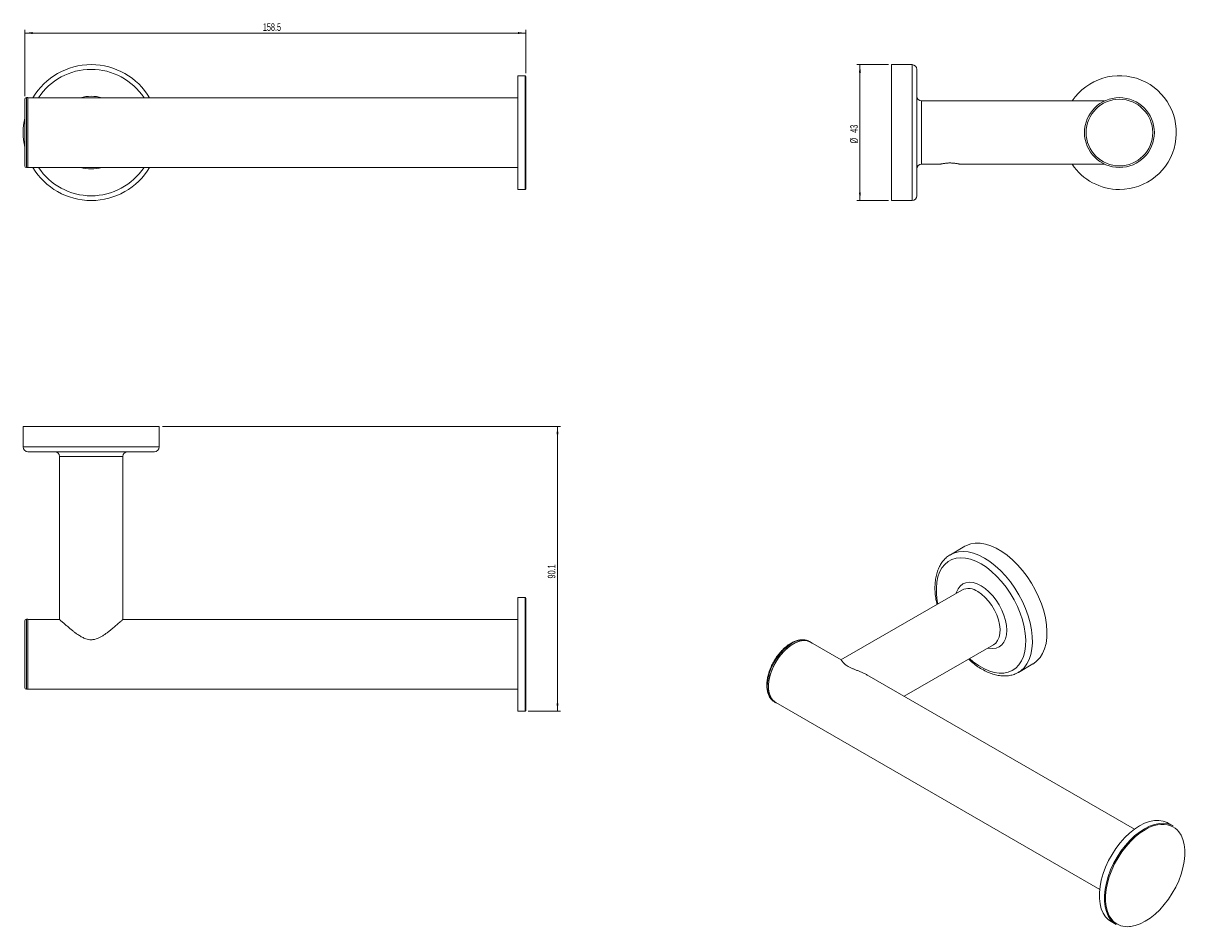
# Model space of a CAD drawing. Header units: millimetres. Extents: x -148 to 219, y 28 to 314.
import ezdxf

# ---------------------------------------------------------------- set-up
doc = ezdxf.new("R2010")
doc.units = ezdxf.units.MM
doc.styles.add('SLDTEXTSTYLE0', font='TXT', dxfattribs={"width": 0.605})
doc.dimstyles.new('SLDDIMSTYLE0', dxfattribs={"dimtxt": 2.311487, "dimasz": 2.5, "dimexe": 0, "dimexo": 0.0625, "dimgap": 0.577872, "dimtad": 2, "dimdec": 1, "dimrnd": 1e-09, "dimzin": 12, "dimdsep": 46, "dimtxsty": 'SLDTEXTSTYLE0', "dimsah": 1, "dimcen": 0.09, "dimadec": 0, "dimazin": 0, "dimtfac": 1, "dimtdec": 1, "dimtofl": 0, "dimtmove": 0, "dimatfit": 3, "dimfxl": 1, "dimtolj": 1, "dimtzin": 12, "dimarcsym": 0})
doc.dimstyles.new('SLDDIMSTYLE1', dxfattribs={"dimtxt": 2.311487, "dimasz": 2.5, "dimexe": 0, "dimexo": 0.0625, "dimgap": 0.577872, "dimtad": 2, "dimrnd": 1e-09, "dimzin": 12, "dimdsep": 46, "dimtxsty": 'SLDTEXTSTYLE0', "dimsah": 1, "dimcen": 0.09, "dimadec": 0, "dimazin": 0, "dimtfac": 1, "dimtofl": 0, "dimtmove": 0, "dimatfit": 3, "dimfxl": 1, "dimtolj": 1, "dimtzin": 12, "dimarcsym": 0})

# ---------------------------------------------------------------- blocks, each defined once
blk = doc.blocks.new('*D1')
at = {"color": 7, "linetype": 'Continuous', "lineweight": 0}
for p, q in [((-147.7, 290.85), (-147.7, 311.8)), ((-147.7, 310.8), (10.8, 310.8)), ((10.8, 298.05), (10.8, 311.8))]:
    blk.add_line(p, q, dxfattribs=at)
for points in [[(-147.7, 310.8), (-145.2, 310.49), (-145.2, 311.11)], [(10.8, 310.8), (8.3, 311.11), (8.3, 310.49)]]:
    blk.add_solid(points, dxfattribs=at)
at = {"color": 7, "linetype": 'Continuous', "lineweight": 0, "insert": (-72.41, 313.87), "char_height": 2.381, "attachment_point": 1, "style": 'SLDTEXTSTYLE0'}
blk.add_mtext('158.5', dxfattribs=at)
blk = doc.blocks.new('*D2')
at = {"color": 7, "linetype": 'Continuous', "lineweight": 0}
for p, q in [((125.46, 300.8), (115.46, 300.8)), ((116.46, 257.8), (116.46, 300.8)), ((125.46, 257.8), (115.46, 257.8))]:
    blk.add_line(p, q, dxfattribs=at)
for points in [[(116.46, 300.8), (116.15, 298.3), (116.77, 298.3)], [(116.46, 257.8), (116.77, 260.3), (116.15, 260.3)]]:
    blk.add_solid(points, dxfattribs=at)
at = {"color": 7, "linetype": 'Continuous', "lineweight": 0, "char_height": 2.381, "attachment_point": 1, "rotation": 90, "style": 'SLDTEXTSTYLE0'}
for s, insert in [('43', (113.39, 279.22)), ('%%c', (113.39, 275.85))]:
    blk.add_mtext(s, dxfattribs=dict(at, insert=insert))
blk = doc.blocks.new('*D3')
at = {"color": 7, "linetype": 'Continuous', "lineweight": 0}
for p, q in [((-104.2, 186.32), (21.8, 186.32)), ((20.8, 96.24), (20.8, 186.32)), ((11.55, 96.24), (21.8, 96.24))]:
    blk.add_line(p, q, dxfattribs=at)
for points in [[(20.8, 186.32), (20.49, 183.82), (21.11, 183.82)], [(20.8, 96.24), (21.11, 98.74), (20.49, 98.74)]]:
    blk.add_solid(points, dxfattribs=at)
at = {"color": 7, "linetype": 'Continuous', "lineweight": 0, "insert": (17.73, 138.2), "char_height": 2.381, "attachment_point": 1, "rotation": 90, "style": 'SLDTEXTSTYLE0'}
blk.add_mtext('90.1', dxfattribs=at)

msp = doc.modelspace()

# ---------------------------------------------------------------- linework, layer by layer
at = {"color": 7, "linetype": 'Continuous', "lineweight": 15}
for p, q in [((132.959, 300.799), (126.459, 300.799)), ((126.459, 257.799), (126.459, 300.799)), ((134.459, 299.299), (134.459, 259.299)), ((10.548, 297.299), (8.298, 297.299)), ((8.298, 261.299), (8.298, 297.299)), ((10.798, 297.049), (10.798, 261.549)), ((-146.702, 290.349), (-147.202, 290.349)), ((-146.702, 290.349), (-146.702, 268.249)), ((8.298, 290.299), (-146.702, 290.299)), ((-147.702, 268.749), (-147.702, 289.849)), ((193.84, 289.299), (135.959, 289.299)), ((-147.202, 268.249), (-146.702, 268.249)), ((-146.702, 268.299), (8.298, 268.299)), ((135.959, 269.299), (141.834, 269.299)), ((148.084, 269.299), (193.84, 269.299)), ((8.298, 261.299), (10.548, 261.299)), ((126.459, 257.799), (132.959, 257.799)), ((-148.202, 186.32), (-148.202, 179.82)), ((-148.202, 186.32), (-105.202, 186.32)), ((-105.202, 179.82), (-105.202, 186.32)), ((-126.702, 178.32), (-146.702, 178.32)), ((-136.702, 176.82), (-136.702, 125.237)), ((-106.702, 178.32), (-126.702, 178.32)), ((-116.702, 125.237), (-116.702, 176.82)), ((149.686, 148.393), (145.09, 145.739)), ((148.718, 134.555), (110.465, 112.472)), ((10.548, 132.237), (8.298, 132.237)), ((8.298, 96.237), (8.298, 132.237)), ((10.798, 131.987), (10.798, 114.237)), ((-146.702, 125.287), (-147.202, 125.287)), ((-146.702, 125.287), (-146.702, 103.187)), ((-136.702, 125.237), (-146.702, 125.237)), ((8.298, 125.237), (-116.702, 125.237)), ((-147.702, 114.237), (-147.702, 124.787)), ((100.847, 118.082), (100.494, 118.286)), ((110.521, 112.44), (100.822, 118.039)), ((-147.702, 103.687), (-147.702, 114.237)), ((10.798, 114.237), (10.798, 96.487)), ((130.467, 100.926), (158.717, 117.234)), ((166.588, 108.499), (171.184, 111.153)), ((203.299, 58.88), (119.408, 107.31)), ((166.741, 108.59), (166.588, 108.499)), ((-147.202, 103.187), (-146.702, 103.187)), ((-146.702, 103.237), (8.298, 103.237)), ((89.02, 99.432), (89.445, 99.147)), ((8.298, 96.237), (10.548, 96.237)), ((89.445, 99.147), (89.798, 98.943)), ((89.823, 98.986), (192.3, 39.827)), ((215.515, 59.911), (213.924, 60.83)), ((195.925, 29.652), (197.516, 28.733))]:
    msp.add_line(p, q, dxfattribs=at)
at = {"color": 8, "linetype": 'Continuous', "lineweight": 15}
for p, q in [((132.959, 257.799), (132.959, 300.799)), ((10.548, 261.299), (10.548, 297.299)), ((-147.202, 290.349), (-147.202, 268.249)), ((135.959, 289.299), (135.959, 269.299)), ((-148.202, 179.82), (-126.702, 179.82)), ((-126.702, 176.82), (-136.702, 176.82)), ((-126.702, 179.82), (-105.202, 179.82)), ((-116.702, 176.82), (-126.702, 176.82)), ((10.548, 114.237), (10.548, 132.237)), ((-147.202, 125.287), (-147.202, 114.237)), ((-147.202, 114.237), (-147.202, 103.187)), ((10.548, 96.237), (10.548, 114.237))]:
    msp.add_line(p, q, dxfattribs=at)
at = {"color": 7, "linetype": 'Continuous', "lineweight": 15, "flags": 128}
for points in [[(149.686, 148.393), (150.155, 148.641), (151.499, 149.134), (152.959, 149.375), (154.517, 149.36), (156.152, 149.09), (157.843, 148.568), (159.567, 147.801), (161.303, 146.799), (163.027, 145.575), (164.718, 144.145), (166.353, 142.527), (167.911, 140.744), (169.371, 138.817), (170.715, 136.772), (171.924, 134.636), (172.984, 132.437), (173.881, 130.203), (174.602, 127.964), (175.138, 125.748), (175.483, 123.584), (175.632, 121.501), (175.582, 119.526), (175.335, 117.685), (174.894, 116.001), (174.264, 114.497), (173.454, 113.191), (172.474, 112.102), (171.337, 111.244), (171.184, 111.153)], [(101.347, 117.736), (100.504, 118.257), (99.499, 118.549), (98.385, 118.581), (97.193, 118.352), (95.951, 117.869), (94.694, 117.143), (93.453, 116.194), (92.26, 115.045), (91.147, 113.728), (90.141, 112.275), (89.27, 110.725), (88.556, 109.117), (88.017, 107.494), (87.667, 105.898), (87.516, 104.369), (87.566, 102.947), (87.818, 101.67), (88.264, 100.569), (88.892, 99.675), (89.688, 99.009), (90.348, 98.683)], [(89.823, 98.986), (89.501, 99.195), (88.749, 99.917), (88.167, 100.861), (87.771, 102.003), (87.57, 103.314), (87.57, 104.759), (87.771, 106.302), (88.167, 107.902), (88.749, 109.518), (89.501, 111.108), (90.403, 112.63), (91.434, 114.046), (92.565, 115.318), (93.767, 116.415), (95.01, 117.306), (96.26, 117.97), (97.487, 118.389), (98.657, 118.552), (99.741, 118.455), (100.711, 118.101), (100.822, 118.039)], [(195.925, 29.652), (195.117, 30.211), (194.178, 31.162), (193.408, 32.334), (192.819, 33.711), (192.422, 35.269), (192.221, 36.985), (192.221, 38.83), (192.422, 40.777), (192.819, 42.795), (193.408, 44.85), (194.178, 46.912), (195.117, 48.948), (196.211, 50.925), (197.443, 52.813), (198.793, 54.581), (200.239, 56.202), (201.759, 57.649), (203.329, 58.902), (204.924, 59.939), (206.52, 60.744), (208.09, 61.304), (209.61, 61.611), (211.056, 61.66), (212.406, 61.45), (213.637, 60.985), (213.924, 60.83)], [(197.516, 28.733), (196.708, 29.292), (195.769, 30.243), (194.999, 31.416), (194.41, 32.792), (194.013, 34.351), (193.812, 36.066), (193.812, 37.912), (194.013, 39.859), (194.41, 41.876), (194.999, 43.932), (195.769, 45.994), (196.708, 48.03), (197.802, 50.007), (199.034, 51.894), (200.384, 53.662), (201.83, 55.283), (203.35, 56.731), (204.92, 57.983), (206.515, 59.02)], [(206.515, 59.02), (208.111, 59.825), (209.681, 60.386), (211.201, 60.693), (212.647, 60.742), (213.997, 60.532), (215.228, 60.066), (215.515, 59.911)], [(206.692, 58.714), (205.119, 57.691), (203.571, 56.457), (202.072, 55.029), (200.645, 53.431), (199.315, 51.687), (198.1, 49.826), (197.021, 47.876), (196.095, 45.869), (195.335, 43.835), (194.755, 41.808), (194.363, 39.819), (194.166, 37.899), (194.166, 36.079), (194.363, 34.387), (194.755, 32.851), (195.335, 31.493), (196.095, 30.337), (196.659, 29.72)], [(201.741, 28.044), (202.072, 28.077), (203.571, 28.38), (205.119, 28.933), (206.692, 29.727), (208.265, 30.749), (209.813, 31.984), (211.312, 33.412), (212.739, 35.01), (214.069, 36.754), (215.284, 38.615), (216.363, 40.565), (217.289, 42.572), (218.049, 44.605), (218.629, 46.633), (219.021, 48.622), (219.218, 50.542), (219.218, 52.362), (219.021, 54.053), (218.629, 55.59), (218.049, 56.947), (217.311, 58.077)]]:
    msp.add_lwpolyline(points, dxfattribs=at)
at = {"color": 8, "linetype": 'Continuous', "lineweight": 15, "flags": 128}
for points in [[(154.778, 142.838), (153.105, 143.689), (151.456, 144.299), (149.854, 144.659), (148.32, 144.764), (146.878, 144.613), (145.546, 144.208), (144.344, 143.554), (143.288, 142.661), (142.393, 141.541), (141.673, 140.21), (141.136, 138.687), (140.791, 136.993), (140.642, 135.152), (140.692, 133.189), (140.939, 131.132), (141.118, 130.168)], [(145.039, 145.71), (146.215, 146.266), (147.62, 146.633), (149.131, 146.746), (150.73, 146.603), (152.395, 146.207), (154.106, 145.561), (155.839, 144.675)], [(155.839, 144.675), (157.572, 143.56), (159.282, 142.231), (160.948, 140.705), (162.547, 139.001), (164.058, 137.143), (165.462, 135.154), (166.741, 133.061), (167.878, 130.89), (168.858, 128.669), (169.668, 126.429), (170.297, 124.198), (170.739, 122.004), (170.986, 119.878), (171.035, 117.845), (170.887, 115.934), (170.542, 114.168), (170.006, 112.572), (169.285, 111.165), (168.388, 109.966), (167.328, 108.99), (166.741, 108.59)], [(151.117, 112.847), (152.276, 111.878), (153.94, 110.689), (155.616, 109.721), (157.28, 108.99), (158.908, 108.504), (160.479, 108.271), (161.97, 108.294), (163.36, 108.573), (164.629, 109.103), (165.76, 109.878), (166.737, 110.886), (167.546, 112.113), (168.175, 113.543), (168.617, 115.154), (168.864, 116.925), (168.914, 118.831), (168.765, 120.844), (168.42, 122.936), (167.883, 125.079), (167.163, 127.242), (166.268, 129.394), (165.213, 131.506), (164.01, 133.548), (162.679, 135.491), (161.236, 137.308), (159.702, 138.973), (158.1, 140.463), (156.451, 141.758), (154.778, 142.838), (154.778, 142.838)], [(146.939, 133.528), (147.044, 133.873), (147.533, 134.953), (148.199, 135.824), (149.028, 136.466), (149.998, 136.863), (151.086, 137.005), (152.265, 136.888), (153.506, 136.516), (154.778, 135.897)], [(158.717, 117.234), (159.403, 117.757), (160.031, 118.574), (160.479, 119.601), (160.731, 120.809), (160.782, 122.163), (160.63, 123.625), (160.279, 125.152), (159.739, 126.7), (159.025, 128.225), (158.16, 129.683), (157.166, 131.033), (156.073, 132.234), (154.912, 133.253), (153.717, 134.06)], [(154.778, 135.897), (156.05, 135.047), (157.291, 133.987), (158.47, 132.743), (159.558, 131.345), (160.528, 129.828), (161.357, 128.229), (162.024, 126.587), (162.512, 124.944), (162.81, 123.34), (162.91, 121.813), (162.81, 120.402), (162.512, 119.141), (162.024, 118.061), (161.357, 117.19), (160.528, 116.548), (159.558, 116.151), (158.47, 116.009), (157.291, 116.126), (156.938, 116.207)], [(94.969, 117.739), (93.716, 116.899), (92.495, 115.847), (91.338, 114.61), (90.275, 113.22), (89.334, 111.714), (88.539, 110.13), (87.91, 108.509), (87.464, 106.894), (87.213, 105.326), (87.162, 103.846), (87.314, 102.492), (87.663, 101.299), (88.202, 100.299), (88.917, 99.516), (89.02, 99.432)]]:
    msp.add_lwpolyline(points, dxfattribs=at)
at = {"color": 7, "linetype": 'Continuous', "lineweight": 15}
for radius in [11.05, 10.55]:
    msp.add_circle((198.542, 279.299), radius, dxfattribs=at)
for centre, radius, start, end in [((-126.702, 279.299), 21.5, 90, 149.22768), ((-126.702, 279.299), 21.5, 30.77232, 90), ((132.959, 299.299), 1.5, 0, 90), ((10.548, 297.049), 0.25, 0, 90), ((198.542, 279.299), 18, 270, 146.25101), ((-147.202, 289.849), 0.5, 90, 180), ((135.959, 290.799), 1.5, 180, 270), ((-126.702, 279.299), 21.5, 167.6192, 192.3808), ((-147.202, 268.749), 0.5, 180, 270), ((-126.702, 279.299), 21.5, 210.77232, 329.22768), ((135.959, 267.799), 1.5, 90, 180), ((198.542, 279.299), 18, 213.74899, 270), ((10.548, 261.549), 0.25, 270, 0), ((132.959, 259.299), 1.5, 270, 0), ((-146.702, 179.82), 1.5, 180, 270), ((-138.202, 176.82), 1.5, 0, 90), ((-115.202, 176.82), 1.5, 90, 180), ((-106.702, 179.82), 1.5, 270, 0), ((10.548, 131.987), 0.25, 0, 90), ((-147.202, 124.787), 0.5, 90, 180), ((-147.202, 103.687), 0.5, 180, 270), ((10.548, 96.487), 0.25, 270, 360), ((212.042, 50.972), 9.41, 73.27233, 124.64474)]:
    msp.add_arc(centre, radius, start, end, dxfattribs=at)
at = {"color": 8, "linetype": 'Continuous', "lineweight": 15}
for centre, radius, start, end in [((-126.702, 279.299), 20, 90, 146.63299), ((-126.702, 279.299), 20, 33.36701, 90), ((-126.702, 279.299), 11.5, 90, 106.95743), ((-126.702, 279.299), 11.5, 73.04257, 90), ((-126.702, 279.299), 20, 213.36701, 326.63299), ((-126.702, 279.299), 11.5, 253.04257, 286.95743), ((150.801, 130.1), 4.919, 53.63312, 115.05642), ((98.213, 113.149), 5.621, 66.06043, 125.25003), ((212.501, 54.292), 6.121, 38.20757, 68.44262), ((201.027, 34.421), 6.417, 227.10134, 276.38632)]:
    msp.add_arc(centre, radius, start, end, dxfattribs=at)
at = {"color": 7, "linetype": 'Continuous', "lineweight": 15}
for points, knots in [([(148.084, 269.299), (148.074, 269.301), (148.057, 269.305), (147.934, 269.334), (147.765, 269.372), (147.536, 269.42), (147.244, 269.475), (146.891, 269.534), (146.47, 269.593), (145.993, 269.642), (145.466, 269.675), (144.909, 269.686), (144.346, 269.671), (143.792, 269.631), (143.277, 269.571), (142.809, 269.5), (142.422, 269.428), (142.123, 269.365), (141.889, 269.312), (141.854, 269.303), (141.834, 269.299)], [0, 0, 0, 0, 0.0528699, 0.0947126, 0.1376381, 0.1821938, 0.2277652, 0.2782354, 0.3298667, 0.3865894, 0.44477, 0.504946, 0.5668271, 0.6276599, 0.6902995, 0.7502311, 0.8121893, 0.8672781, 0.9245501, 1, 1, 1, 1]), ([(145.042, 145.686), (144.948, 145.639), (144.426, 145.375), (143.603, 144.68), (142.602, 143.612), (141.771, 142.34), (141.103, 140.897), (140.609, 139.288), (140.296, 137.53), (140.167, 135.645), (140.233, 133.658), (140.443, 131.768), (140.712, 130.531), (140.827, 130)], [0, 0, 0, 0, 0.0213188, 0.1179239, 0.2145386, 0.3120334, 0.4110147, 0.5116011, 0.6134973, 0.7162207, 0.8193241, 0.9224673, 1, 1, 1, 1]), ([(-126.702, 118.82), (-126.988, 118.835), (-127.572, 118.868), (-128.339, 119.089), (-129.005, 119.356), (-129.769, 119.735), (-130.621, 120.252), (-131.54, 120.892), (-132.367, 121.518), (-133.153, 122.146), (-133.824, 122.704), (-134.388, 123.184), (-134.857, 123.59), (-135.291, 123.971), (-135.753, 124.381), (-136.201, 124.783), (-136.548, 125.097), (-136.693, 125.229), (-136.696, 125.232), (-136.697, 125.232)], [0, 0, 0, 0, 0.0498524, 0.1015978, 0.1391811, 0.1770799, 0.2543835, 0.3206835, 0.3874559, 0.4556435, 0.5243444, 0.5743001, 0.6245188, 0.6756691, 0.7271976, 0.8072146, 0.8893738, 0.9694893, 1, 1, 1, 1]), ([(-116.707, 125.233), (-116.705, 125.234), (-116.698, 125.241), (-116.747, 125.196), (-116.903, 125.055), (-117.244, 124.746), (-117.726, 124.314), (-118.282, 123.822), (-118.863, 123.316), (-119.439, 122.823), (-120.067, 122.298), (-120.741, 121.752), (-121.456, 121.197), (-122.216, 120.642), (-123.028, 120.098), (-123.863, 119.612), (-124.723, 119.208), (-125.481, 118.963), (-126.149, 118.839), (-126.517, 118.826), (-126.702, 118.82)], [0, 0, 0, 0, 0.009894, 0.0516814, 0.1239803, 0.1982074, 0.2742764, 0.3519112, 0.4096463, 0.4678295, 0.5272502, 0.5870338, 0.6463657, 0.7060131, 0.7667295, 0.8279266, 0.8814639, 0.9360022, 0.9677546, 1, 1, 1, 1]), ([(94.719, 117.764), (94.508, 117.636), (93.896, 117.266), (92.899, 116.499), (91.764, 115.423), (90.703, 114.193), (89.738, 112.84), (88.891, 111.394), (88.182, 109.888), (87.625, 108.356), (87.234, 106.83), (87.02, 105.344), (86.988, 103.931), (87.145, 102.622), (87.487, 101.444), (88.023, 100.45), (88.536, 99.787), (88.911, 99.538), (88.997, 99.481)], [0, 0, 0, 0, 0.0356605, 0.1031938, 0.1706809, 0.2380856, 0.3054273, 0.3727409, 0.4400669, 0.5074352, 0.5748883, 0.6424685, 0.7102062, 0.7780946, 0.8459853, 0.9134992, 0.9801142, 1, 1, 1, 1]), ([(100.796, 118.072), (100.559, 118.227), (100.04, 118.567), (99.095, 118.82), (98.027, 118.879), (96.89, 118.7), (95.777, 118.33), (95.05, 117.941), (94.719, 117.764)], [0, 0, 0, 0, 0.146532, 0.3202967, 0.4945573, 0.6712612, 0.8506161, 1, 1, 1, 1]), ([(112.705, 110.384), (112.514, 110.502), (112.124, 110.741), (111.738, 111.059), (111.457, 111.329), (111.184, 111.628), (110.947, 111.933), (110.75, 112.199), (110.616, 112.371), (110.552, 112.413), (110.524, 112.432)], [0, 0, 0, 0, 0.11291639, 0.23012027, 0.31524679, 0.40108823, 0.5761816, 0.72635202, 0.87759241, 1, 1, 1, 1]), ([(119.398, 107.308), (119.261, 107.388), (118.84, 107.636), (118.094, 108.01), (117.166, 108.441), (116.207, 108.848), (115.273, 109.224), (114.379, 109.584), (113.67, 109.89), (113.11, 110.16), (112.841, 110.309), (112.705, 110.384)], [0, 0, 0, 0, 0.0645656, 0.1989617, 0.3340726, 0.4716051, 0.6102263, 0.7314968, 0.8550348, 0.926959, 1, 1, 1, 1]), ([(150.828, 112.68), (150.993, 112.522), (151.686, 111.857), (152.966, 110.86), (154.649, 109.712), (156.36, 108.78), (158.075, 108.065), (159.775, 107.584), (161.436, 107.346), (163.035, 107.355), (164.539, 107.621), (165.789, 108.04), (166.477, 108.461), (166.747, 108.627)], [0, 0, 0, 0, 0.0317131, 0.1330361, 0.2346073, 0.3364223, 0.4384074, 0.5402715, 0.6415823, 0.7417666, 0.8403112, 0.9370729, 1, 1, 1, 1])]:
    msp.add_open_spline(points, degree=3, knots=knots, dxfattribs=at)

# ---------------------------------------------------------------- dimensions: what is measured, and where the dimension line sits
at = {"color": 7, "linetype": 'Continuous', "lineweight": 0}
dim = msp.add_linear_dim(base=(10.798, 310.799), p1=(-147.702, 289.849), p2=(10.798, 297.049), dimstyle='SLDDIMSTYLE0', dxfattribs=at)
dim.commit()
dim.dimension.update_dxf_attribs({"geometry": '*D1', "text_midpoint": (-68.452, 310.799), "dimtype": 160})
dim = msp.add_linear_dim(base=(116.459, 300.799), p1=(126.459, 257.799), p2=(126.459, 300.799), angle=90, text='%%c<>', dimstyle='SLDDIMSTYLE1', dxfattribs=at)
dim.commit()
dim.dimension.update_dxf_attribs({"geometry": '*D2', "text_midpoint": (116.459, 279.299), "dimtype": 160})
dim = msp.add_linear_dim(base=(20.798, 186.32), p1=(10.548, 96.237), p2=(-105.202, 186.32), angle=90, dimstyle='SLDDIMSTYLE0', dxfattribs=at)
dim.commit()
dim.dimension.update_dxf_attribs({"geometry": '*D3', "text_midpoint": (20.798, 141.278), "dimtype": 160})

doc.saveas('drawing.dxf')
